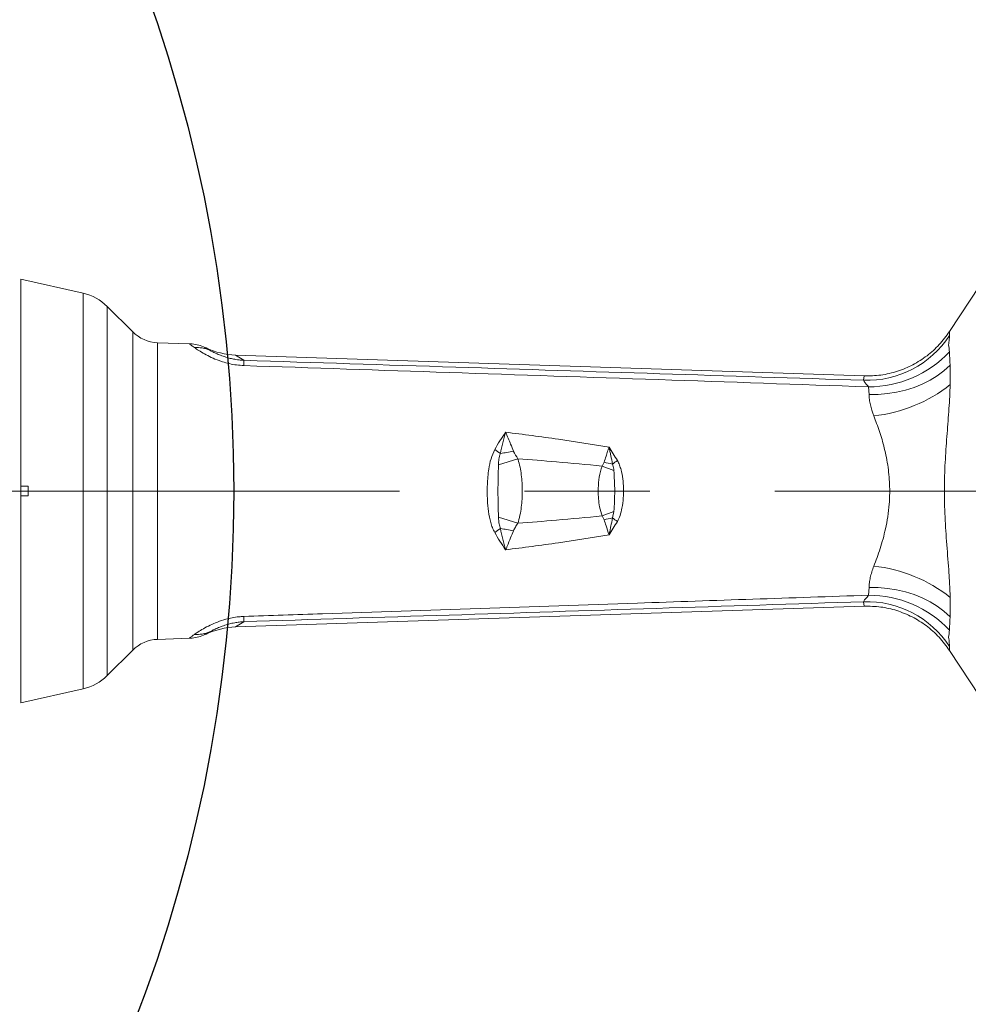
# Model space of a CAD drawing. Header units: millimetres. Extents: x 0 to 16820, y 0 to 11880.
# Tile 25 of 99: x 3293 to 3678, y 6122 to 6522. Entities that reach past the tile are written whole.
import ezdxf

# ---------------------------------------------------------------- set-up
doc = ezdxf.new("R2010")
doc.units = ezdxf.units.MM
doc.header["$LTSCALE"] = 20
doc.linetypes.add('CENTERX2', pattern=[20.32, 12.7, -2.54, 2.54, -2.54])
doc.styles.add('SLDTEXTSTYLE0', font='TXT', dxfattribs={"width": 0.605})
doc.dimstyles.new('SLDDIMSTYLE0', dxfattribs={"dimtxt": 140, "dimasz": 100, "dimexe": 0, "dimexo": 0.0625, "dimgap": 35, "dimtad": 1, "dimtoh": 1, "dimdec": 1, "dimrnd": 1e-09, "dimzin": 12, "dimdsep": 46, "dimtxsty": 'SLDTEXTSTYLE0', "dimsah": 1, "dimcen": 0, "dimadec": 0, "dimazin": 0, "dimtfac": 1, "dimtofl": 0, "dimtmove": 0, "dimatfit": 3, "dimfxl": 0, "dimfrac": 2, "dimtolj": 1, "dimtzin": 12, "dimarcsym": 0})
doc.dimstyles.new('SLDDIMSTYLE1', dxfattribs={"dimtxt": 140, "dimasz": 100, "dimexe": 0, "dimexo": 0.0625, "dimgap": 35, "dimtad": 1, "dimtoh": 1, "dimdec": 4, "dimlfac": 20, "dimzin": 12, "dimdsep": 46, "dimtxsty": 'SLDTEXTSTYLE0', "dimsah": 1, "dimcen": 0.09, "dimadec": 1, "dimazin": 0, "dimtfac": 1, "dimtofl": 0, "dimtmove": 0, "dimatfit": 3, "dimfxl": 0, "dimfrac": 2, "dimtolj": 1, "dimtzin": 12, "dimarcsym": 0})

# ---------------------------------------------------------------- blocks, each defined once
blk = doc.blocks.new('*D2')
at = {"color": 7, "linetype": 'Continuous', "lineweight": 0}
for q in [(3840.42, 7139.1), (2786.51, 6330.23)]:
    blk.add_line((3256.93, 6691.28), q, dxfattribs=at)
blk.add_solid([(3256.93, 6691.28), (3345.4, 6740.26), (3327.13, 6764.06)], dxfattribs=at)
at = {"color": 7, "linetype": 'Continuous', "lineweight": 0, "char_height": 140, "attachment_point": 1, "rotation": 37.5059, "style": 'SLDTEXTSTYLE0'}
for s, insert in [('593', (3451.28, 7067.26)), ('R', (3341.19, 6982.76))]:
    blk.add_mtext(s, dxfattribs=dict(at, insert=insert))
blk = doc.blocks.new('*D3')
at = {"color": 7, "linetype": 'Continuous', "lineweight": 0}
blk.add_line((3648.92, 8191.11), (2786.51, 6330.23), dxfattribs=at)
blk.add_solid([(3648.92, 8191.11), (3593.26, 8106.69), (3620.48, 8094.07)], dxfattribs=at)
at = {"color": 7, "linetype": 'Continuous', "lineweight": 0, "char_height": 140, "attachment_point": 1, "rotation": 65.1352, "style": 'SLDTEXTSTYLE0'}
for s, insert in [('2051', (3222.47, 7699.55)), ('R', (3164.12, 7573.63))]:
    blk.add_mtext(s, dxfattribs=dict(at, insert=insert))
blk = doc.blocks.new('*D4')
at = {"color": 7, "linetype": 'Continuous', "lineweight": 0}
for p, q in [((1293.27, 6330.23), (473.82, 6330.23)), ((4279.76, 6330.23), (5099.21, 6330.23))]:
    blk.add_line(p, q, dxfattribs=at)
blk.add_arc((2786.51, 6330.23), 2282.69, 0, 180, dxfattribs=at)
for points in [[(503.82, 6330.23), (521, 6429.88), (491.01, 6430.54)], [(5069.21, 6330.23), (5082.02, 6430.54), (5052.02, 6429.88)]]:
    blk.add_solid(points, dxfattribs=at)
at = {"color": 7, "linetype": 'Continuous', "lineweight": 0, "char_height": 140, "attachment_point": 1, "style": 'SLDTEXTSTYLE0'}
for s, insert in [('180°', (2643.72, 8793.4)), ('+', (2531.48, 8793.4))]:
    blk.add_mtext(s, dxfattribs=dict(at, insert=insert))
blk = doc.blocks.new('*D5')
at = {"color": 7, "linetype": 'Continuous', "lineweight": 0}
for p, q in [((1293.27, 6330.23), (473.82, 6330.23)), ((4279.76, 6330.23), (5099.21, 6330.23))]:
    blk.add_line(p, q, dxfattribs=at)
blk.add_arc((2786.51, 6330.23), 2282.69, 180, 0, dxfattribs=at)
for points in [[(503.82, 6330.23), (491.01, 6229.93), (521, 6230.59)], [(5069.21, 6330.23), (5052.02, 6230.59), (5082.02, 6229.93)]]:
    blk.add_solid(points, dxfattribs=at)
at = {"color": 7, "linetype": 'Continuous', "lineweight": 0, "char_height": 140, "attachment_point": 1, "style": 'SLDTEXTSTYLE0'}
for s, insert in [('180°', (2619.58, 4228.01)), ('-', (2555.62, 4228.01))]:
    blk.add_mtext(s, dxfattribs=dict(at, insert=insert))

msp = doc.modelspace()

# ---------------------------------------------------------------- linework, layer by layer
at = {"color": 7, "linetype": 'Continuous', "lineweight": 0}
for p, q in [((3670.3542696, 6395.0533476), (3694.4594938, 6431.8138146)), ((3318.3432558, 6410.572426), (3293.0138564, 6416.2342175)), ((3293.0138564, 6332.2342175), (3293.0138564, 6416.2342175)), ((3338.4723036, 6394.8464493), (3328.1225266, 6405.1962263)), ((3361.5580241, 6390.0324117), (3348.5834093, 6390.4612372)), ((3367.805388, 6388.5398697), (3368.299301, 6388.3098699)), ((3380.2538684, 6385.4495605), (3635.5895757, 6376.9781959)), ((3635.590829, 6376.9781544), (3635.5895757, 6376.9781959)), ((3296.0138564, 6332.2342175), (3293.0138564, 6332.2342175)), ((3293.0138564, 6332.2342175), (3293.0138564, 6328.2342175)), ((3296.0138564, 6332.2342175), (3296.0138564, 6328.2342175)), ((3293.0138564, 6244.2342175), (3293.0138564, 6328.2342175)), ((3293.0138564, 6328.2342175), (3296.0138564, 6328.2342175)), ((3380.2538684, 6275.0188746), (3635.5895757, 6283.4902391)), ((3635.5895757, 6283.4902391), (3635.590829, 6283.4902807)), ((3348.5834093, 6270.0071979), (3361.5580241, 6270.4360233)), ((3368.299301, 6272.1585652), (3367.805388, 6271.9285654)), ((3328.1225266, 6255.2722087), (3338.4723036, 6265.6219857)), ((3670.3542696, 6265.4150875), (3694.4594938, 6228.6546205)), ((3293.0138564, 6244.2342175), (3318.3432558, 6249.8960091))]:
    msp.add_line(p, q, dxfattribs=at)
at = {"color": 8, "linetype": 'Continuous', "lineweight": 0}
for p, q in [((3318.3432558, 6249.8960091), (3318.3432558, 6410.572426)), ((3328.1225266, 6405.1962263), (3328.1225266, 6255.2722087)), ((3338.4723036, 6265.6219857), (3338.4723036, 6394.8464493)), ((3348.5834093, 6390.4612372), (3348.5834093, 6270.0071979)), ((3369.7718071, 6387.3778), (3368.299301, 6388.3098699)), ((3380.2538684, 6385.4495605), (3383.6399531, 6383.3062298)), ((3635.4387589, 6375.1886325), (3635.590829, 6376.9781544)), ((3637.6420848, 6369.4177323), (3637.3507976, 6372.5470094)), ((3487.0861124, 6340.840723), (3494.9550384, 6343.3572522)), ((3529.1505472, 6340.3618395), (3529.96273, 6341.9211833)), ((3529.1505472, 6340.3618395), (3533.9754823, 6338.5698908)), ((3529.1505472, 6320.1065956), (3533.9754823, 6321.8985443)), ((3533.9754823, 6321.8985443), (3533.4350819, 6319.2922758)), ((3487.0861124, 6319.627712), (3494.9550384, 6317.1111828)), ((3529.96273, 6318.5472518), (3529.1505472, 6320.1065956)), ((3637.3507976, 6287.9214257), (3637.6420848, 6291.0507027)), ((3635.590829, 6283.4902807), (3635.4387589, 6285.2798026)), ((3383.6399531, 6277.1622053), (3380.2538684, 6275.0188746)), ((3368.299301, 6272.1585652), (3369.7718071, 6273.090635))]:
    msp.add_line(p, q, dxfattribs=at)
at = {"color": 7, "linetype": 'CENTERX2', "lineweight": 0}
msp.add_line((2786.5138564, 6330.2342175), (4279.7581291, 6330.2342175), dxfattribs=at)
at = {"color": 8, "linetype": 'Continuous', "lineweight": 0, "flags": 128}
for points in [[(3637.6420848, 6369.4177323), (3641.4105328, 6369.4522961), (3645.1572562, 6369.7609893), (3648.8489933, 6370.3410715), (3652.4529702, 6371.187393), (3655.9371926, 6372.2924404), (3659.2707289, 6373.6464036), (3662.4239853, 6375.2372628), (3665.3689686, 6377.0508949), (3668.0795346, 6379.0711993), (3670.5316198, 6381.2802405)], [(3637.6420848, 6291.0507027), (3641.4105328, 6291.0161389), (3645.1572562, 6290.7074457), (3648.8489933, 6290.1273635), (3652.4529702, 6289.2810421), (3655.9371926, 6288.1759947), (3659.2707289, 6286.8220314), (3662.4239853, 6285.2311723), (3665.3689686, 6283.4175402), (3668.0795346, 6281.3972358), (3670.5316198, 6279.1881945)]]:
    msp.add_lwpolyline(points, dxfattribs=at)
at = {"color": 7, "linetype": 'Continuous', "lineweight": 30}
for radius in [2051, 593]:
    msp.add_circle((2786.5138564, 6330.2342175), radius, dxfattribs=at)
at = {"color": 7, "linetype": 'Continuous', "lineweight": 0}
for centre, radius, start, end in [((3313.980391, 6391.0540907), 20, 45, 77.4), ((3349.0789053, 6405.453051), 15, 225, 268.107), ((3349.0789053, 6255.015384), 15, 91.893, 135), ((3313.980391, 6269.4143443), 20, 282.6, 315)]:
    msp.add_arc(centre, radius, start, end, dxfattribs=at)
at = {"color": 8, "linetype": 'Continuous', "lineweight": 0}
for centre, radius, start, end in [((3636.7607434, 6415.2283162), 40.0615016, 268.108960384, 326.876765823), ((3364.5060666, 6375.6099909), 12.8922207, 65.892920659, 94.263069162), ((3637.5994993, 6417.3398237), 44.7935047, 269.681881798, 316.894314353), ((3344.8838268, 6382.2349547), 38.7709293, 358.416665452, 1.583334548), ((3633.1389436, 6420.776323), 60.3714823, 276.102364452, 308.385930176), ((3463.6157055, 6312.8593867), 40.6336619, 53.382954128, 57.331498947), ((3459.1282973, 6535.6411869), 192.3246668, 278.589327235, 280.208568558), ((3602.2588016, 6670.4089295), 336.3494037, 257.587795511, 258.192761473), ((3572.8799691, 6288.7571889), 65.6021919, 124.858147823, 126.961190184), ((3602.2588016, 5990.0595055), 336.3494038, 101.807238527, 102.412204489), ((3572.8799691, 6371.7112461), 65.6021918, 233.038809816, 235.141852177), ((3463.6157055, 6347.6090483), 40.6336619, 302.668501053, 306.617045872), ((3459.1282973, 6124.8272481), 192.3246668, 79.791431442, 81.410672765), ((3633.1389436, 6239.692112), 60.3714823, 51.614069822, 83.897635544), ((3636.7607434, 6245.2401189), 40.0615016, 33.123234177, 91.891039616), ((3637.5994993, 6243.1286114), 44.7935047, 43.105685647, 90.318118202), ((3344.8838268, 6278.2334803), 38.7709293, 358.416665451, 1.583334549), ((3364.5060666, 6284.8584442), 12.8922207, 265.736930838, 294.107079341)]:
    msp.add_arc(centre, radius, start, end, dxfattribs=at)
for centre, major_axis, start_param, end_param in [((3455.6171587, 6347.6383197), (87.8643641, -40.8956353), 3.111054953, 3.3607594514), ((3455.6171587, 6312.8301154), (87.8643641, 40.8956353), 2.9224258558, 3.1721303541)]:
    msp.add_ellipse(centre, major_axis=major_axis, ratio=0.0093119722, start_param=start_param, end_param=end_param, dxfattribs=at)
at = {"color": 7, "linetype": 'Continuous', "lineweight": 0}
for centre, major_axis, start_param, end_param in [((3380.8636876, 6415.5603672), (-25.7235203, 16.2825257), 1.7011871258, 2.1083849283), ((3380.8636876, 6244.9080679), (-25.7235203, -16.2825257), 4.1748003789, 4.5819981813)]:
    msp.add_ellipse(centre, major_axis=major_axis, ratio=0.9854248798, start_param=start_param, end_param=end_param, dxfattribs=at)
for points, knots in [([(3635.590829, 6376.9781544), (3637.8716731, 6377.0158143), (3642.5038933, 6377.0922989), (3649.2072516, 6378.7071978), (3655.5542393, 6381.3577009), (3661.2391081, 6385.0064531), (3666.3462254, 6389.5519491), (3669.0055999, 6393.2021781), (3670.3542696, 6395.0533476)], [0, 0, 0, 0, 0.1669250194, 0.3390119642, 0.501892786, 0.6695292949, 0.8324057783, 1, 1, 1, 1]), ([(3367.805388, 6388.5398697), (3366.9802824, 6388.8771268), (3365.3061291, 6389.5614272), (3363.1966573, 6389.9304512), (3361.935925, 6390.01926), (3361.5873653, 6390.0313906), (3361.5580241, 6390.0324117)], [0, 0, 0, 0, 0.4130282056, 0.8380412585, 0.9863665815, 1, 1, 1, 1]), ([(3670.3542696, 6265.4150875), (3668.996525, 6267.2768933), (3666.2387808, 6271.0584472), (3661.028116, 6275.6298871), (3655.2048918, 6279.2896133), (3648.9827352, 6281.8253029), (3642.3617475, 6283.3799945), (3637.8692254, 6283.4531697), (3635.590829, 6283.4902807)], [0, 0, 0, 0, 0.168617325, 0.3424822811, 0.5045166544, 0.6712255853, 0.833261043, 1, 1, 1, 1]), ([(3367.805388, 6271.9285654), (3366.9802824, 6271.5913083), (3365.3061291, 6270.9070078), (3363.1966573, 6270.5379839), (3361.935925, 6270.4491751), (3361.5873653, 6270.4370445), (3361.5580241, 6270.4360233)], [0, 0, 0, 0, 0.4130282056, 0.8380412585, 0.9863665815, 1, 1, 1, 1])]:
    msp.add_open_spline(points, degree=3, knots=knots, dxfattribs=at)
at = {"color": 8, "linetype": 'Continuous', "lineweight": 0}
for points, knots in [([(3670.3121387, 6393.3370442), (3670.3052645, 6393.1042686), (3670.2921221, 6392.6592385), (3670.2021465, 6391.1657861), (3670.0088382, 6389.9962335), (3669.9415347, 6389.6328081), (3669.9415321, 6389.6327944)], [0, 0, 0, 0, 0.43855124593, 0.83844052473, 0.99999389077, 1, 1, 1, 1]), ([(3670.3143215, 6393.3702225), (3670.3143212, 6393.3702205), (3670.3124037, 6393.3585891), (3670.3122712, 6393.3478158), (3670.3121387, 6393.3370442)], [0, 0, 0, 0, 0.0001711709, 1, 1, 1, 1]), ([(3670.3542696, 6395.0533476), (3670.3542695, 6395.053346), (3670.325467, 6394.4927971), (3670.3280949, 6393.9275501), (3670.3143215, 6393.3702241), (3670.3143215, 6393.3702225)], [0, 0, 0, 0, 0.000002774, 0.999997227, 1, 1, 1, 1]), ([(3363.547711, 6388.4665421), (3363.0387823, 6388.8253308), (3362.0059332, 6389.5534771), (3361.4946623, 6389.9830501), (3361.5424472, 6390.0202766), (3361.5580241, 6390.0324117)], [0, 0, 0, 0, 0.39567297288, 0.80300157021, 1, 1, 1, 1]), ([(3669.9415321, 6389.6327944), (3669.9415335, 6389.6327838), (3670.0621093, 6388.6928813), (3670.18255, 6387.7116108), (3670.3029894, 6386.7303513)], [0, 0, 0, 0, 0.0000112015, 1, 1, 1, 1]), ([(3383.6399531, 6381.1636797), (3382.6529103, 6381.2263474), (3380.6404377, 6381.3541201), (3377.7273906, 6381.9125816), (3375.3758, 6382.5579307), (3372.8617463, 6383.4198662), (3370.2919347, 6384.5072348), (3367.5332046, 6385.9397032), (3365.2127208, 6387.3317067), (3364.1028112, 6388.0881976), (3363.547711, 6388.4665421)], [0, 0, 0, 0, 0.10254957, 0.2090873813, 0.3157499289, 0.3761583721, 0.5246944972, 0.6734370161, 0.8366757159, 1, 1, 1, 1]), ([(3369.7718071, 6387.3778), (3370.187726, 6387.1594206), (3371.0193134, 6386.7227931), (3372.6792602, 6385.9514283), (3374.6122226, 6385.1653024), (3376.5845706, 6384.5042697), (3378.5456485, 6383.9861125), (3380.1771818, 6383.6610546), (3381.8788428, 6383.4146694), (3382.9844751, 6383.3465905), (3383.6399531, 6383.3062298)], [0, 0, 0, 0, 0.1689484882, 0.3377952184, 0.4881075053, 0.6381937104, 0.7382021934, 0.8380982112, 0.9040159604, 1, 1, 1, 1]), ([(3670.3029894, 6386.7303513), (3670.4187054, 6384.9630011), (3670.5344222, 6383.1956392), (3670.5316198, 6381.2802532), (3670.5316198, 6381.2802405)], [0, 0, 0, 0, 0.9999933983, 1, 1, 1, 1]), ([(3383.6399531, 6383.3062298), (3412.3572058, 6382.3795209), (3496.2903791, 6379.6709884), (3580.2231217, 6376.9672816), (3635.4387589, 6375.1886325)], [0, 0, 0, 0, 0.3421442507, 1, 1, 1, 1]), ([(3637.3507976, 6372.5470094), (3580.5644999, 6374.487117), (3495.9948157, 6377.3764458), (3411.4237827, 6380.2271482), (3383.6399531, 6381.1636797)], [0, 0, 0, 0, 0.6714734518, 1, 1, 1, 1]), ([(3670.5316198, 6381.2802405), (3670.5316198, 6381.2802279), (3670.5301046, 6380.6338338), (3670.5801841, 6379.2293524), (3670.658497, 6376.6259384), (3670.6170112, 6374.6170446), (3670.6269362, 6373.4543982), (3670.6269364, 6373.4543802)], [0, 0, 0, 0, 0.0000059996, 0.3064368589, 0.612869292, 0.9999940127, 1, 1, 1, 1]), ([(3637.3507976, 6372.5470094), (3637.0153699, 6372.9922361), (3636.3380066, 6373.8913276), (3635.5660959, 6374.8127319), (3635.4803874, 6375.0657445), (3635.4387589, 6375.1886325)], [0, 0, 0, 0, 0.33533292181, 0.67717181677, 1, 1, 1, 1]), ([(3670.6269364, 6373.4543802), (3670.6269357, 6373.4543618), (3670.5049101, 6370.2871307), (3670.138619, 6363.747404), (3669.3507969, 6353.5872627), (3668.5716206, 6343.1182024), (3668.1448679, 6332.2496955), (3668.3539579, 6321.0926693), (3669.1213737, 6309.6722022), (3669.8853666, 6300.1615072), (3670.3733749, 6292.5868924), (3670.5560876, 6288.8529682), (3670.6269357, 6287.0140732), (3670.6269364, 6287.0140549)], [0, 0, 0, 0, 0.0000006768, 0.1164783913, 0.2343485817, 0.3542497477, 0.4751619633, 0.6025283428, 0.7312652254, 0.8647336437, 0.9323726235, 0.9999993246, 1, 1, 1, 1]), ([(3639.5567404, 6360.7469322), (3639.0514987, 6362.2596604), (3638.2853271, 6364.5536307), (3637.7343211, 6367.4001792), (3637.6729361, 6368.7428992), (3637.6420848, 6369.4177323)], [0, 0, 0, 0, 0.4906138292, 0.7439892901, 1, 1, 1, 1]), ([(3639.5567404, 6299.7215028), (3640.0005997, 6300.8598653), (3640.8882908, 6303.1365198), (3642.1595653, 6306.8410565), (3643.3345101, 6310.7575657), (3644.4081346, 6315.0821112), (3645.29148, 6319.7993145), (3645.9530472, 6325.491261), (3646.1010291, 6330.9233498), (3645.8274602, 6335.9165635), (3645.383131, 6339.8937458), (3644.7181027, 6343.8308683), (3643.6139759, 6348.7828382), (3641.9080837, 6354.606491), (3640.3462358, 6358.6851957), (3639.5567404, 6360.7469322)], [0, 0, 0, 0, 0.0655122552, 0.1310204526, 0.1984136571, 0.265796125, 0.3424454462, 0.4201389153, 0.5254045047, 0.5851174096, 0.6448353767, 0.7067048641, 0.768583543, 0.883021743, 1, 1, 1, 1]), ([(3485.5488464, 6347.0651145), (3486.2568614, 6348.2736005), (3487.676476, 6350.6966909), (3489.2280057, 6352.9766208), (3490.0075764, 6354.1068545), (3490.0138564, 6354.1159593)], [0, 0, 0, 0, 0.4967154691, 0.995945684, 1, 1, 1, 1]), ([(3487.8522095, 6345.4735915), (3488.1963297, 6346.9382515), (3488.7136154, 6349.139946), (3489.3496732, 6351.6115571), (3489.6702365, 6352.8314561), (3489.831264, 6353.4360982), (3489.9266077, 6353.7919953), (3489.9798052, 6353.9897352), (3490.0099717, 6354.1015593), (3490.0138564, 6354.1159593)], [0, 0, 0, 0, 0.4932169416, 0.7414096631, 0.8658530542, 0.9281107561, 0.9592402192, 0.9947512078, 1, 1, 1, 1]), ([(3490.0138564, 6354.1159593), (3497.1641571, 6353.2044578), (3511.1985397, 6351.4153918), (3525.1637195, 6349.1519522), (3532.0138564, 6348.0417001)], [0, 0, 0, 0, 0.5094845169, 1, 1, 1, 1]), ([(3490.0138564, 6354.1159593), (3490.0220917, 6354.0963447), (3490.68124, 6352.5264062), (3491.7172929, 6349.9463481), (3492.8145982, 6347.3185489), (3493.2143681, 6346.36119)], [0, 0, 0, 0, 0.0079784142, 0.6385870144, 1, 1, 1, 1]), ([(3485.5488464, 6313.4033206), (3485.2286826, 6314.0491215), (3484.5832667, 6315.3509869), (3483.7036425, 6318.1860842), (3482.9775146, 6321.9318108), (3482.5132394, 6327.0865031), (3482.4638693, 6332.8922423), (3482.9691316, 6338.5145461), (3483.8799376, 6343.3366744), (3485.0008571, 6345.8408744), (3485.5488464, 6347.0651145)], [0, 0, 0, 0, 0.0641588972, 0.1293374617, 0.2614401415, 0.3960881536, 0.5742443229, 0.7565803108, 0.8809982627, 1, 1, 1, 1]), ([(3487.0861124, 6340.840723), (3487.1275244, 6341.6248961), (3487.2112231, 6343.2098047), (3487.637064, 6344.7137571), (3487.8522095, 6345.4735915)], [0, 0, 0, 0, 0.4947749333, 1, 1, 1, 1]), ([(3493.2143681, 6346.36119), (3493.2238545, 6346.3390502), (3493.6778003, 6345.279613), (3494.3231627, 6344.3082833), (3494.9550384, 6343.3572522)], [0, 0, 0, 0, 0.0208976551, 1, 1, 1, 1]), ([(3529.96273, 6341.9211833), (3530.2332239, 6342.7264552), (3530.7353936, 6344.2214362), (3531.3634245, 6346.1188831), (3531.7633722, 6347.3070852), (3531.9442091, 6347.8379636), (3531.9925043, 6347.9792996), (3532.0055975, 6348.0175639), (3532.0138564, 6348.0417001)], [0, 0, 0, 0, 0.3875581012, 0.7194985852, 0.928378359, 0.9805849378, 0.9877534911, 1, 1, 1, 1]), ([(3532.0138564, 6348.0417001), (3532.0202025, 6348.031733), (3533.155689, 6346.2483693), (3534.273597, 6344.4132326), (3535.3852572, 6342.5883523)], [0, 0, 0, 0, 0.0055889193, 1, 1, 1, 1]), ([(3532.0138564, 6348.0417001), (3532.0160547, 6348.0314469), (3532.0197869, 6348.0140389), (3532.0334703, 6347.950195), (3532.0523013, 6347.8622635), (3532.0842873, 6347.7127195), (3532.1356916, 6347.4720094), (3532.2384442, 6346.989364), (3532.443496, 6346.0197844), (3532.8551029, 6344.0523713), (3533.2026674, 6342.3287414), (3533.4350819, 6341.1761593)], [0, 0, 0, 0, 0.00460473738, 0.00781800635, 0.02866265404, 0.0440497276, 0.07481937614, 0.13634358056, 0.25931288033, 0.50470649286, 1, 1, 1, 1]), ([(3487.0861124, 6319.627712), (3487.0255487, 6321.3682573), (3486.9041368, 6324.8575255), (3486.8742662, 6330.1583153), (3486.9014174, 6335.5018173), (3487.0244477, 6339.0582055), (3487.0861124, 6340.840723)], [0, 0, 0, 0, 0.2470474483, 0.4952556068, 0.7470141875, 1, 1, 1, 1]), ([(3494.9550384, 6343.3572522), (3494.9876898, 6343.2537537), (3495.6625653, 6341.114527), (3496.5129037, 6336.7417197), (3496.9139674, 6330.2290542), (3496.5667997, 6324.7285219), (3495.8721515, 6320.3449903), (3495.2606713, 6318.1888665), (3494.9550384, 6317.1111828)], [0, 0, 0, 0, 0.0122492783, 0.2531821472, 0.4998988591, 0.7472556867, 0.8736721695, 1, 1, 1, 1]), ([(3529.1505472, 6340.3618395), (3522.9864105, 6340.944743), (3511.5947761, 6342.021978), (3500.1890175, 6342.9372458), (3494.9550384, 6343.3572522)], [0, 0, 0, 0, 0.5411108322, 1, 1, 1, 1]), ([(3533.4350819, 6341.1761593), (3533.6337251, 6340.4976555), (3533.8841113, 6339.6424139), (3533.959834, 6338.7535723), (3533.9754823, 6338.5698908)], [0, 0, 0, 0, 0.7933473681, 1, 1, 1, 1]), ([(3535.3852572, 6342.5883523), (3535.3970959, 6342.5681175), (3535.7377203, 6341.985921), (3536.2959392, 6340.7621844), (3537.0666731, 6338.3242162), (3537.6429994, 6335.1883929), (3537.9285451, 6331.3280856), (3537.8522072, 6327.3302157), (3537.3767132, 6323.6029445), (3536.6169801, 6320.3915556), (3535.7727229, 6318.6701221), (3535.3852572, 6317.8800827)], [0, 0, 0, 0, 0.002791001, 0.0803026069, 0.1592955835, 0.3056274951, 0.4546844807, 0.6122473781, 0.772383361, 0.8955370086, 1, 1, 1, 1]), ([(3529.1505472, 6320.1065956), (3528.7852971, 6321.3378139), (3527.809068, 6324.6285764), (3527.5777796, 6328.4592134), (3527.6372695, 6332.5009534), (3527.8507364, 6335.9472661), (3528.7178454, 6338.8922456), (3529.1505472, 6340.3618395)], [0, 0, 0, 0, 0.1870205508, 0.4998627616, 0.5534495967, 0.777163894, 1, 1, 1, 1]), ([(3533.9754823, 6338.5698908), (3534.1429674, 6335.8137804), (3534.480649, 6330.2569412), (3534.1447702, 6324.6995509), (3533.9754823, 6321.8985443)], [0, 0, 0, 0, 0.4959852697, 1, 1, 1, 1]), ([(3487.8522095, 6314.9948435), (3487.6715342, 6315.6047422), (3487.3056034, 6316.8400003), (3487.1482852, 6318.4152963), (3487.1002607, 6319.3518102), (3487.0861124, 6319.627712)], [0, 0, 0, 0, 0.4075672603, 0.8254662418, 1, 1, 1, 1]), ([(3494.9550384, 6317.1111828), (3494.6081741, 6316.5939631), (3493.960806, 6315.6286533), (3493.4510113, 6314.5895771), (3493.2143681, 6314.1072451)], [0, 0, 0, 0, 0.5358069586, 1, 1, 1, 1]), ([(3494.9550384, 6317.1111828), (3500.1889369, 6317.5311827), (3511.5946955, 6318.4464502), (3522.9863299, 6319.5236847), (3529.1505472, 6320.1065956)], [0, 0, 0, 0, 0.4588821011, 1, 1, 1, 1]), ([(3532.0138564, 6312.426735), (3532.0055975, 6312.4508723), (3531.5929043, 6313.6570047), (3530.9216375, 6315.6915297), (3530.233043, 6317.7422329), (3529.96273, 6318.5472518)], [0, 0, 0, 0, 0.0122524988, 0.612252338, 1, 1, 1, 1]), ([(3533.4350819, 6319.2922758), (3533.2078167, 6318.1649724), (3532.8659873, 6316.4693963), (3532.4605147, 6314.529724), (3532.2564836, 6313.5641498), (3532.1542284, 6313.0834184), (3532.0905445, 6312.7849418), (3532.0530189, 6312.6094982), (3532.0290158, 6312.497459), (3532.0215503, 6312.4626224), (3532.0171538, 6312.4421153), (3532.0138564, 6312.426735)], [0, 0, 0, 0, 0.4843983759, 0.7285832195, 0.850955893, 0.912187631, 0.9428142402, 0.9843623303, 0.9907906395, 0.99309298, 1, 1, 1, 1]), ([(3535.3852572, 6317.8800827), (3534.273597, 6316.0552024), (3533.155689, 6314.2200657), (3532.0202025, 6312.4367021), (3532.0138564, 6312.426735)], [0, 0, 0, 0, 0.9944110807, 1, 1, 1, 1]), ([(3490.0138564, 6306.3524758), (3490.0075764, 6306.3615806), (3489.2280057, 6307.4918143), (3487.676476, 6309.7717442), (3486.2568614, 6312.1948345), (3485.5488464, 6313.4033206)], [0, 0, 0, 0, 0.004054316, 0.5032845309, 1, 1, 1, 1]), ([(3490.0138564, 6306.3524758), (3490.0099717, 6306.3668758), (3489.9798052, 6306.4786999), (3489.9266077, 6306.6764398), (3489.831264, 6307.0323369), (3489.6702365, 6307.636979), (3489.3496732, 6308.856878), (3488.7136154, 6311.328489), (3488.1963297, 6313.5301836), (3487.8522095, 6314.9948435)], [0, 0, 0, 0, 0.0052487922, 0.040759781, 0.0718892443, 0.1341469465, 0.2585903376, 0.506783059, 1, 1, 1, 1]), ([(3493.2143681, 6314.1072451), (3492.8099718, 6313.1389897), (3491.9305232, 6311.0333056), (3490.9385222, 6308.5781862), (3490.2949425, 6307.0239552), (3490.0905113, 6306.5351896), (3490.0364983, 6306.4064024), (3490.0220915, 6306.3720896), (3490.0138564, 6306.3524758)], [0, 0, 0, 0, 0.365197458, 0.7942020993, 0.9477124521, 0.9860509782, 0.9920265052, 1, 1, 1, 1]), ([(3532.0138564, 6312.426735), (3525.163639, 6311.3164705), (3511.1984591, 6309.0530322), (3497.1640764, 6307.2639667), (3490.0138564, 6306.3524758)], [0, 0, 0, 0, 0.4905212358, 1, 1, 1, 1]), ([(3637.6420848, 6291.0507027), (3637.6682527, 6291.6927566), (3637.7208874, 6292.9841973), (3638.143449, 6295.1017423), (3638.6952212, 6297.3487231), (3639.2687427, 6298.928305), (3639.5567404, 6299.7215028)], [0, 0, 0, 0, 0.2438426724, 0.4904702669, 0.7441361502, 1, 1, 1, 1]), ([(3383.6399531, 6279.3047554), (3394.3002341, 6279.6639826), (3447.6016394, 6281.4601189), (3532.1722751, 6284.3220336), (3606.0817089, 6286.851343), (3637.3507976, 6287.9214257)], [0, 0, 0, 0, 0.1260511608, 0.6302558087, 1, 1, 1, 1]), ([(3635.4387589, 6285.2798026), (3579.2896688, 6283.4710707), (3495.3569244, 6280.7673434), (3411.4237499, 6278.0587962), (3383.6399531, 6277.1622053)], [0, 0, 0, 0, 0.6689771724, 1, 1, 1, 1]), ([(3635.4387589, 6285.2798026), (3635.4844764, 6285.3992055), (3635.5648952, 6285.6092395), (3636.0715423, 6286.330465), (3636.8219707, 6287.06068), (3637.1946159, 6287.6672163), (3637.3507976, 6287.9214257)], [0, 0, 0, 0, 0.3217113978, 0.565901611, 0.8180621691, 1, 1, 1, 1]), ([(3670.6269364, 6287.0140549), (3670.6269362, 6287.0140369), (3670.6167545, 6285.8213123), (3670.6232113, 6283.5244929), (3670.5904792, 6280.9549358), (3670.5306002, 6279.6231565), (3670.5316198, 6279.1882072), (3670.5316198, 6279.1881945)], [0, 0, 0, 0, 0.0000059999, 0.397135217, 0.79380861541, 0.99999400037, 1, 1, 1, 1]), ([(3363.547711, 6272.0018929), (3364.0029079, 6272.312224), (3364.9896733, 6272.9849526), (3367.1060768, 6274.2875863), (3369.7627815, 6275.7059896), (3372.8559927, 6277.0665599), (3375.9209204, 6278.1021961), (3378.8785576, 6278.7946072), (3381.3433053, 6279.1790751), (3382.9501465, 6279.2670068), (3383.6399531, 6279.3047554)], [0, 0, 0, 0, 0.136099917, 0.2950342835, 0.4538315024, 0.5958113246, 0.7375382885, 0.8329548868, 0.9282885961, 1, 1, 1, 1]), ([(3383.6399531, 6277.1622053), (3383.004025, 6277.1228179), (3381.7312121, 6277.0439839), (3380.1151092, 6276.7947823), (3378.3009587, 6276.4272947), (3376.3755514, 6275.9050087), (3374.2416029, 6275.1617058), (3372.3776627, 6274.3852997), (3370.8560437, 6273.6597041), (3370.115531, 6273.2710409), (3369.7718071, 6273.090635)], [0, 0, 0, 0, 0.0931718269, 0.1864838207, 0.2497770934, 0.3909683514, 0.5324395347, 0.6954636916, 0.8586433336, 1, 1, 1, 1]), ([(3670.5316198, 6279.1881945), (3670.5316198, 6279.1881819), (3670.5344222, 6277.2727959), (3670.4187054, 6275.505434), (3670.3029894, 6273.7380838)], [0, 0, 0, 0, 0.0000066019, 1, 1, 1, 1]), ([(3670.3029894, 6273.7380838), (3670.1825499, 6272.7568237), (3670.0621092, 6271.7755532), (3669.9415334, 6270.8356506), (3669.9415321, 6270.8356407)], [0, 0, 0, 0, 0.9999894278, 1, 1, 1, 1]), ([(3361.5580241, 6270.4360233), (3361.5600749, 6270.4784229), (3361.5642358, 6270.5644473), (3362.3695526, 6271.1757721), (3363.2138637, 6271.7678003), (3363.547711, 6272.0018929)], [0, 0, 0, 0, 0.3701231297, 0.750941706, 1, 1, 1, 1]), ([(3669.9415321, 6270.8356407), (3669.9415348, 6270.8356261), (3670.0239796, 6270.3904412), (3670.1471482, 6269.5823012), (3670.2324807, 6268.6886208), (3670.3013995, 6267.6684497), (3670.3076312, 6267.356807), (3670.3121387, 6267.1313908)], [0, 0, 0, 0, 0.000006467, 0.1977276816, 0.3959261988, 0.5630636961, 1, 1, 1, 1]), ([(3670.3121387, 6267.1313908), (3670.3122712, 6267.1206193), (3670.3124037, 6267.109846), (3670.3143212, 6267.0982145), (3670.3143215, 6267.0982125)], [0, 0, 0, 0, 0.9998288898, 1, 1, 1, 1]), ([(3670.3143215, 6267.0982125), (3670.3143215, 6267.098211), (3670.3280949, 6266.540885), (3670.325467, 6265.975638), (3670.3542695, 6265.415089), (3670.3542696, 6265.4150875)], [0, 0, 0, 0, 0.000002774, 0.999997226, 1, 1, 1, 1])]:
    msp.add_open_spline(points, degree=3, knots=knots, dxfattribs=at)

# ---------------------------------------------------------------- dimensions: what is measured, and where the dimension line sits
at = {"color": 7, "linetype": 'Continuous', "lineweight": 0}
for base, line1, line2, text, picture, middle in [((2786.5138564, 8612.9287632), ((4279.7581291, 6330.2342175), (2786.5138564, 6330.2342175)), ((1293.2695837, 6330.2342175), (2786.5138564, 6330.2342175)), '+<>', '*D4', (2786.5138564, 8612.9287632)), ((2786.5138564, 4047.5396719), ((1293.2695837, 6330.2342175), (2786.5138564, 6330.2342175)), ((4279.7581291, 6330.2342175), (2786.5138564, 6330.2342175)), '-<>', '*D5', (2786.5138564, 4047.5396719))]:
    dim = msp.add_angular_dim_2l(base=base, line1=line1, line2=line2, text=text, dimstyle='SLDDIMSTYLE1', dxfattribs=at)
    dim.commit()
    dim.dimension.update_dxf_attribs({"geometry": picture, "text_midpoint": middle, "dimtype": 162})
for mpoint, picture, middle in [((3648.9156289, 8191.1114791), '*D3', (3448.2779633, 7758.1783831)), ((3256.9349804, 6691.2784891), '*D2', (3637.2216116, 6983.1453391))]:
    dim = msp.add_radius_dim(center=(2786.5138564, 6330.2342175), mpoint=mpoint, dimstyle='SLDDIMSTYLE0', dxfattribs=at)
    dim.commit()
    dim.dimension.update_dxf_attribs({"geometry": picture, "text_midpoint": middle, "dimtype": 164})

doc.saveas('drawing.dxf')
